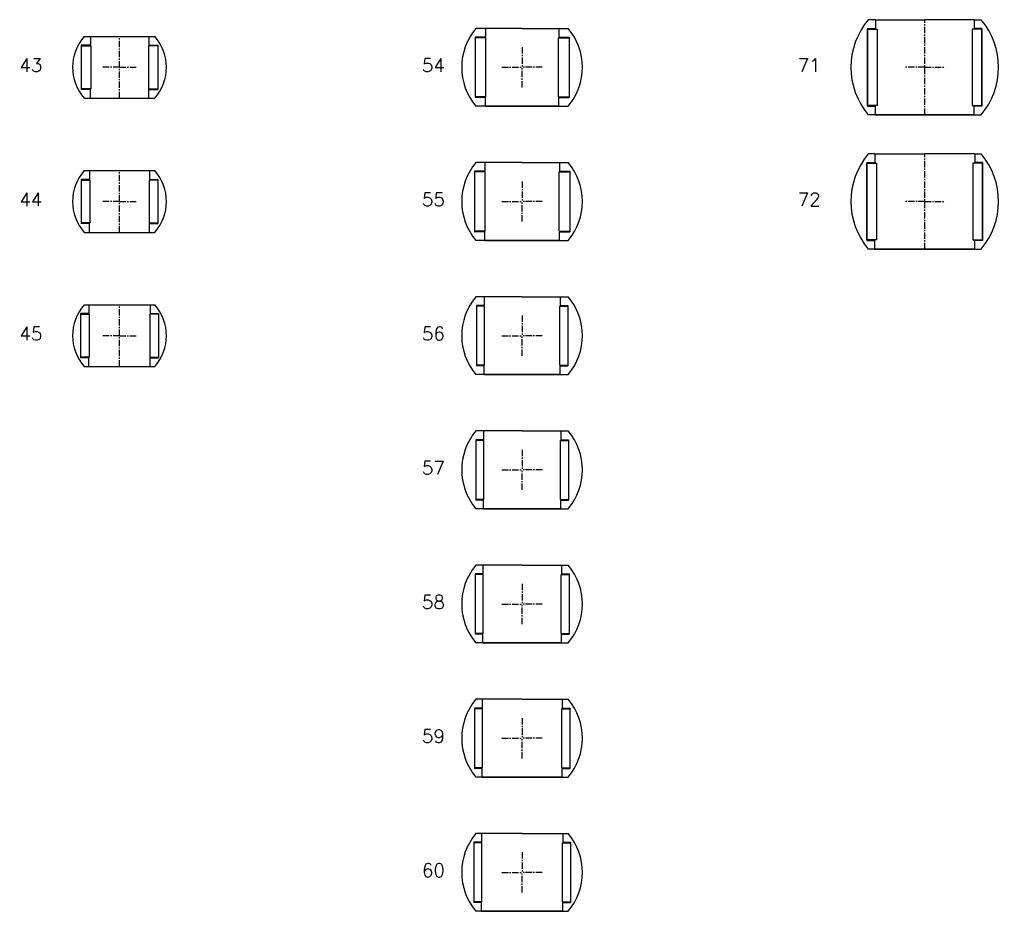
# Model space of a CAD drawing. Extents: x -1034 to 705, y -3664 to 750.
# Tile 2 of 7: x -974 to -241, y -2158 to -1493. Entities that reach past the tile are written whole.
import ezdxf

# ---------------------------------------------------------------- set-up
doc = ezdxf.new("R2010")
doc.units = 0
doc.header["$LTSCALE"] = 0.15
doc.linetypes.add('CENTER', pattern=[50.8, 31.75, -6.35, 6.35, -6.35])
doc.layers.get('0').update_dxf_attribs({"linetype": 'CONTINUOUS'})
doc.layers.add('CENTER', color=9, linetype='CENTER')
doc.styles.add('ROMANS', font='romans')

# ---------------------------------------------------------------- blocks, each defined once
blk = doc.blocks.new('Ball-070-043')
for p, q in [((-26.38, 23), (26.38, 23)), ((-21.75, 23), (-21.75, 16.5)), ((21.75, 23), (21.75, 16.5)), ((-28.5, 16.5), (-28.5, -16.5)), ((-21.75, 16.5), (-28.5, 16.5)), ((-28.5, 16), (-21.5, 16)), ((-21.5, 16), (-21.5, -16)), ((21.5, 16), (21.5, -16)), ((28.5, 16), (21.5, 16)), ((21.75, 16.5), (28.5, 16.5)), ((28.5, 16.5), (28.5, -16.5)), ((-21.5, -16), (-28.5, -16)), ((-21.75, -16.5), (-28.5, -16.5)), ((-21.75, -23), (-21.75, -16.5)), ((21.5, -16), (28.5, -16)), ((21.75, -16.5), (28.5, -16.5)), ((21.75, -23), (21.75, -16.5)), ((-26.38, -23), (26.38, -23))]:
    blk.add_line(p, q)
for start, end in [(138.91767, 221.08233), (318.91767, 41.08233)]:
    blk.add_arc((0, 0), 35, start, end)
at = {"layer": 'CENTER'}
for p, q in [((0, -23), (0, 23)), ((0, 0), (-13.28, 0)), ((0, 0), (13.28, 0))]:
    blk.add_line(p, q, dxfattribs=at)
blk = doc.blocks.new('Ball-070-044')
for p, q in [((-26.38, 23), (26.38, 23)), ((-22.25, 23), (-22.25, 16.5)), ((22.25, 23), (22.25, 16.5)), ((-28.5, 16.5), (-28.5, -16.5)), ((-22.25, 16.5), (-28.5, 16.5)), ((-28.5, 16), (-22, 16)), ((-22, 16), (-22, -16)), ((22, 16), (22, -16)), ((28.5, 16), (22, 16)), ((22.25, 16.5), (28.5, 16.5)), ((28.5, 16.5), (28.5, -16.5)), ((-22, -16), (-28.5, -16)), ((-22.25, -16.5), (-28.5, -16.5)), ((-22.25, -23), (-22.25, -16.5)), ((22, -16), (28.5, -16)), ((22.25, -16.5), (28.5, -16.5)), ((22.25, -23), (22.25, -16.5)), ((-26.38, -23), (26.38, -23))]:
    blk.add_line(p, q)
for start, end in [(138.91767, 221.08233), (318.91767, 41.08233)]:
    blk.add_arc((0, 0), 35, start, end)
at = {"layer": 'CENTER'}
for p, q in [((0, -23), (0, 23)), ((0, 0), (-13.28, 0)), ((0, 0), (13.28, 0))]:
    blk.add_line(p, q, dxfattribs=at)
blk = doc.blocks.new('Ball-090-054')
for p, q in [((-35, 22.5), (-35, -22.5)), ((-27.25, 22.5), (-35, 22.5)), ((0, 29), (-34.41, 29)), ((-27.25, 29), (-27.25, 22.5)), ((0, 29), (34.41, 29)), ((27.25, 29), (27.25, 22.5)), ((27.25, 22.5), (35, 22.5)), ((35, 22.5), (35, -22.5)), ((-27, 22), (-35, 22)), ((-27, -22), (-27, 22)), ((27, -22), (27, 22)), ((27, 22), (35, 22)), ((-27, -22), (-35, -22)), ((27, -22), (35, -22)), ((-27.25, -22.5), (-35, -22.5)), ((0, -29), (-34.41, -29)), ((-27.25, -29), (-27.25, -22.5)), ((-27.25, -29), (0, -29)), ((27.25, -29), (0, -29)), ((0, -29), (34.41, -29)), ((27.25, -22.5), (35, -22.5)), ((27.25, -29), (27.25, -22.5))]:
    blk.add_line(p, q)
for start, end in [(139.87597, 220.12403), (319.87597, 40.12403)]:
    blk.add_arc((0, 0), 45, start, end)
at = {"layer": 'CENTER'}
for p in [(0, 15), (-15, 0), (15, 0), (0, -15)]:
    blk.add_line(p, (0, 0), dxfattribs=at)
blk = doc.blocks.new('Ball-090-055')
for p, q in [((-35.5, 22.5), (-35.5, -22.5)), ((-27.75, 22.5), (-35.5, 22.5)), ((0, 29), (-34.41, 29)), ((-27.75, 29), (-27.75, 22.5)), ((0, 29), (34.41, 29)), ((27.75, 29), (27.75, 22.5)), ((27.75, 22.5), (35.5, 22.5)), ((35.5, 22.5), (35.5, -22.5)), ((-27.5, 22), (-35.5, 22)), ((-27.5, -22), (-27.5, 22)), ((27.5, -22), (27.5, 22)), ((27.5, 22), (35.5, 22)), ((-27.5, -22), (-35.5, -22)), ((27.5, -22), (35.5, -22)), ((-27.75, -22.5), (-35.5, -22.5)), ((0, -29), (-34.41, -29)), ((-27.75, -29), (-27.75, -22.5)), ((-27.75, -29), (0, -29)), ((27.75, -29), (0, -29)), ((0, -29), (34.41, -29)), ((27.75, -22.5), (35.5, -22.5)), ((27.75, -29), (27.75, -22.5))]:
    blk.add_line(p, q)
for start, end in [(139.87597, 220.12403), (319.87597, 40.12403)]:
    blk.add_arc((0, 0), 45, start, end)
at = {"layer": 'CENTER'}
for p in [(0, 15), (-15, 0), (15, 0), (0, -15)]:
    blk.add_line(p, (0, 0), dxfattribs=at)
blk = doc.blocks.new('Ball-090-056')
for p, q in [((0, 29), (-34.41, 29)), ((-34, 22.5), (-34, -22.5)), ((-28.25, 22.5), (-34, 22.5)), ((-28.25, 29), (-28.25, 22.5)), ((0, 29), (34.41, 29)), ((28.25, 29), (28.25, 22.5)), ((28.25, 22.5), (34, 22.5)), ((34, 22.5), (34, -22.5)), ((-28, 22), (-34, 22)), ((-28, -22), (-28, 22)), ((28, -22), (28, 22)), ((28, 22), (34, 22)), ((-28, -22), (-34, -22)), ((28, -22), (34, -22)), ((0, -29), (-34.41, -29)), ((-28.25, -22.5), (-34, -22.5)), ((-28.25, -29), (-28.25, -22.5)), ((-28.25, -29), (0, -29)), ((28.25, -29), (0, -29)), ((0, -29), (34.41, -29)), ((28.25, -22.5), (34, -22.5)), ((28.25, -29), (28.25, -22.5))]:
    blk.add_line(p, q)
for start, end in [(139.87597, 220.12403), (319.87597, 40.12403)]:
    blk.add_arc((0, 0), 45, start, end)
at = {"layer": 'CENTER'}
for p in [(0, 15), (-15, 0), (15, 0), (0, -15)]:
    blk.add_line(p, (0, 0), dxfattribs=at)
blk = doc.blocks.new('Ball-090-057')
for p, q in [((-34.5, 22.5), (-34.5, -22.5)), ((-28.75, 22.5), (-34.5, 22.5)), ((0, 29), (-34.41, 29)), ((-28.75, 29), (-28.75, 22.5)), ((0, 29), (34.41, 29)), ((28.75, 29), (28.75, 22.5)), ((28.75, 22.5), (34.5, 22.5)), ((34.5, 22.5), (34.5, -22.5)), ((-28.5, 22), (-34.5, 22)), ((-28.5, -22), (-28.5, 22)), ((28.5, -22), (28.5, 22)), ((28.5, 22), (34.5, 22)), ((-28.5, -22), (-34.5, -22)), ((28.5, -22), (34.5, -22)), ((-28.75, -22.5), (-34.5, -22.5)), ((0, -29), (-34.41, -29)), ((-28.75, -29), (-28.75, -22.5)), ((-28.75, -29), (0, -29)), ((28.75, -29), (0, -29)), ((0, -29), (34.41, -29)), ((28.75, -22.5), (34.5, -22.5)), ((28.75, -29), (28.75, -22.5))]:
    blk.add_line(p, q)
for start, end in [(139.87597, 220.12403), (319.87597, 40.12403)]:
    blk.add_arc((0, 0), 45, start, end)
at = {"layer": 'CENTER'}
for p in [(0, 15), (-15, 0), (15, 0), (0, -15)]:
    blk.add_line(p, (0, 0), dxfattribs=at)
blk = doc.blocks.new('Ball-090-058')
for p, q in [((-35, 22.5), (-35, -22.5)), ((-29.25, 22.5), (-35, 22.5)), ((0, 29), (-34.41, 29)), ((-29.25, 29), (-29.25, 22.5)), ((0, 29), (34.41, 29)), ((29.25, 29), (29.25, 22.5)), ((29.25, 22.5), (35, 22.5)), ((35, 22.5), (35, -22.5)), ((-29, 22), (-35, 22)), ((-29, -22), (-29, 22)), ((29, -22), (29, 22)), ((29, 22), (35, 22)), ((-29, -22), (-35, -22)), ((29, -22), (35, -22)), ((-29.25, -22.5), (-35, -22.5)), ((0, -29), (-34.41, -29)), ((-29.25, -29), (-29.25, -22.5)), ((-29.25, -29), (0, -29)), ((29.25, -29), (0, -29)), ((0, -29), (34.41, -29)), ((29.25, -22.5), (35, -22.5)), ((29.25, -29), (29.25, -22.5))]:
    blk.add_line(p, q)
for start, end in [(139.87597, 220.12403), (319.87597, 40.12403)]:
    blk.add_arc((0, 0), 45, start, end)
at = {"layer": 'CENTER'}
for p in [(0, 15), (-15, 0), (15, 0), (0, -15)]:
    blk.add_line(p, (0, 0), dxfattribs=at)
blk = doc.blocks.new('Ball-090-059')
for p, q in [((-35.5, 22.5), (-35.5, -22.5)), ((-29.75, 22.5), (-35.5, 22.5)), ((0, 29), (-34.41, 29)), ((-29.75, 29), (-29.75, 22.5)), ((0, 29), (34.41, 29)), ((29.75, 29), (29.75, 22.5)), ((29.75, 22.5), (35.5, 22.5)), ((35.5, 22.5), (35.5, -22.5)), ((-29.5, 22), (-35.5, 22)), ((-29.5, -22), (-29.5, 22)), ((29.5, -22), (29.5, 22)), ((29.5, 22), (35.5, 22)), ((-29.5, -22), (-35.5, -22)), ((29.5, -22), (35.5, -22)), ((-29.75, -22.5), (-35.5, -22.5)), ((0, -29), (-34.41, -29)), ((-29.75, -29), (-29.75, -22.5)), ((-29.75, -29), (0, -29)), ((29.75, -29), (0, -29)), ((0, -29), (34.41, -29)), ((29.75, -22.5), (35.5, -22.5)), ((29.75, -29), (29.75, -22.5))]:
    blk.add_line(p, q)
for start, end in [(139.87597, 220.12403), (319.87597, 40.12403)]:
    blk.add_arc((0, 0), 45, start, end)
at = {"layer": 'CENTER'}
for p in [(0, 15), (-15, 0), (15, 0), (0, -15)]:
    blk.add_line(p, (0, 0), dxfattribs=at)
blk = doc.blocks.new('Ball-090-060')
for p, q in [((-36, 22.5), (-36, -22.5)), ((-30.25, 22.5), (-36, 22.5)), ((0, 29), (-34.41, 29)), ((-30.25, 29), (-30.25, 22.5)), ((0, 29), (34.41, 29)), ((30.25, 29), (30.25, 22.5)), ((30.25, 22.5), (36, 22.5)), ((36, 22.5), (36, -22.5)), ((-30, 22), (-36, 22)), ((-30, -22), (-30, 22)), ((30, -22), (30, 22)), ((30, 22), (36, 22)), ((-30, -22), (-36, -22)), ((30, -22), (36, -22)), ((-30.25, -22.5), (-36, -22.5)), ((0, -29), (-34.41, -29)), ((-30.25, -29), (-30.25, -22.5)), ((-30.25, -29), (0, -29)), ((30.25, -29), (0, -29)), ((0, -29), (34.41, -29)), ((30.25, -22.5), (36, -22.5)), ((30.25, -29), (30.25, -22.5))]:
    blk.add_line(p, q)
for start, end in [(139.87597, 220.12403), (319.87597, 40.12403)]:
    blk.add_arc((0, 0), 45, start, end)
at = {"layer": 'CENTER'}
for p in [(0, 15), (-15, 0), (15, 0), (0, -15)]:
    blk.add_line(p, (0, 0), dxfattribs=at)
blk = doc.blocks.new('Ball-110-071')
for p, q in [((-36.75, 35.5), (-42.01, 35.5)), ((-36.75, 35.5), (0, 35.5)), ((-36.75, 35.5), (-36.75, 29)), ((36.75, 35.5), (0, 35.5)), ((36.75, 35.5), (42.01, 35.5)), ((36.75, 35.5), (36.75, 29)), ((-42.5, 29), (-36.75, 29)), ((-42.5, 29), (-42.5, -29)), ((-42.5, -28.5), (-42.5, 28.5)), ((-42.5, 28.5), (-35.5, 28.5)), ((-35.5, 28.5), (-35.5, -28.5)), ((35.5, 28.5), (35.5, -28.5)), ((42.5, 28.5), (35.5, 28.5)), ((42.5, 29), (36.75, 29)), ((42.5, 29), (42.5, -29)), ((42.5, -28.5), (42.5, 28.5)), ((-35.5, -28.5), (-42.5, -28.5)), ((-42.5, -29), (-36.75, -29)), ((-36.75, -35.5), (-36.75, -29)), ((35.5, -28.5), (42.5, -28.5)), ((42.5, -29), (36.75, -29)), ((36.75, -35.5), (36.75, -29)), ((-36.75, -35.5), (-42.01, -35.5)), ((-36.75, -35.5), (0, -35.5)), ((0, -35.5), (-36.75, -35.5)), ((36.75, -35.5), (0, -35.5)), ((0, -35.5), (36.75, -35.5)), ((36.75, -35.5), (42.01, -35.5))]:
    blk.add_line(p, q)
for start, end in [(139.80024, 220.19976), (319.80024, 40.19976)]:
    blk.add_arc((0, 0), 55, start, end)
at = {"layer": 'CENTER'}
for p, q in [((0, -35.5), (0, 35.5)), ((0, 0), (-15.29, 0)), ((0, 0), (15.29, 0))]:
    blk.add_line(p, q, dxfattribs=at)
blk = doc.blocks.new('Ball-110-072')
for p, q in [((-37.25, 35.5), (-42.01, 35.5)), ((-37.25, 35.5), (0, 35.5)), ((-37.25, 35.5), (-37.25, 29)), ((37.25, 35.5), (0, 35.5)), ((37.25, 35.5), (42.01, 35.5)), ((37.25, 35.5), (37.25, 29)), ((-43, 29), (-37.25, 29)), ((-43, 29), (-43, -29)), ((-43, -28.5), (-43, 28.5)), ((-43, 28.5), (-36, 28.5)), ((-36, 28.5), (-36, -28.5)), ((36, 28.5), (36, -28.5)), ((43, 28.5), (36, 28.5)), ((43, 29), (37.25, 29)), ((43, 29), (43, -29)), ((43, -28.5), (43, 28.5)), ((-36, -28.5), (-43, -28.5)), ((-43, -29), (-37.25, -29)), ((-37.25, -35.5), (-37.25, -29)), ((36, -28.5), (43, -28.5)), ((43, -29), (37.25, -29)), ((37.25, -35.5), (37.25, -29)), ((-37.25, -35.5), (-42.01, -35.5)), ((-37.25, -35.5), (0, -35.5)), ((0, -35.5), (-37.25, -35.5)), ((37.25, -35.5), (0, -35.5)), ((0, -35.5), (37.25, -35.5)), ((37.25, -35.5), (42.01, -35.5))]:
    blk.add_line(p, q)
for start, end in [(139.80024, 220.19976), (319.80024, 40.19976)]:
    blk.add_arc((0, 0), 55, start, end)
at = {"layer": 'CENTER'}
for p, q in [((0, -35.5), (0, 35.5)), ((0, 0), (-15.29, 0)), ((0, 0), (15.29, 0))]:
    blk.add_line(p, q, dxfattribs=at)
blk = doc.blocks.new('ball-070-045')
for p, q in [((-26.38, 23), (26.38, 23)), ((-22.75, 23), (-22.75, 16.5)), ((22.75, 23), (22.75, 16.5)), ((-29, 16.5), (-29, -16.5)), ((-22.75, 16.5), (-29, 16.5)), ((-29, 16), (-22.5, 16)), ((-22.5, 16), (-22.5, -16)), ((22.5, 16), (22.5, -16)), ((29, 16), (22.5, 16)), ((22.75, 16.5), (29, 16.5)), ((29, 16.5), (29, -16.5)), ((-22.5, -16), (-29, -16)), ((-22.75, -16.5), (-29, -16.5)), ((-22.75, -23), (-22.75, -16.5)), ((22.5, -16), (29, -16)), ((22.75, -16.5), (29, -16.5)), ((22.75, -23), (22.75, -16.5)), ((-26.38, -23), (26.38, -23))]:
    blk.add_line(p, q)
for start, end in [(138.91767, 221.08233), (318.91767, 41.08233)]:
    blk.add_arc((0, 0), 35, start, end)
at = {"layer": 'CENTER'}
for p, q in [((0, -23), (0, 23)), ((0, 0), (-13.28, 0)), ((0, 0), (13.28, 0))]:
    blk.add_line(p, q, dxfattribs=at)

msp = doc.modelspace()

# ---------------------------------------------------------------- block references
for name, p in [('Ball-110-071', (-300, -1528.5)), ('Ball-090-054', (-600, -1528.5)), ('Ball-070-043', (-900, -1528.5)), ('Ball-090-055', (-600, -1628.5)), ('Ball-110-072', (-300, -1628.5)), ('Ball-070-044', (-900, -1628.5)), ('Ball-090-056', (-600, -1728.5)), ('ball-070-045', (-900, -1728.5)), ('Ball-090-057', (-600, -1828.5)), ('Ball-090-058', (-600, -1928.5)), ('Ball-090-059', (-600, -2028.5)), ('Ball-090-060', (-600, -2128.5))]:
    msp.add_blockref(name, p)

# ---------------------------------------------------------------- texts
at = {"style": 'ROMANS'}
for s, p in [('43', (-974.66, -1531.96)), ('54', (-674.66, -1531.96)), ('71', (-394.66, -1531.96)), ('44', (-974.66, -1631.96)), ('55', (-674.66, -1631.96)), ('72', (-394.66, -1631.96)), ('45', (-974.66, -1731.96)), ('56', (-674.66, -1731.96)), ('57', (-674.66, -1831.96)), ('58', (-674.66, -1931.96)), ('59', (-674.66, -2031.96)), ('60', (-674.66, -2131.96))]:
    msp.add_text(s, height=10, dxfattribs=at).set_placement(p)

doc.saveas('drawing.dxf')
